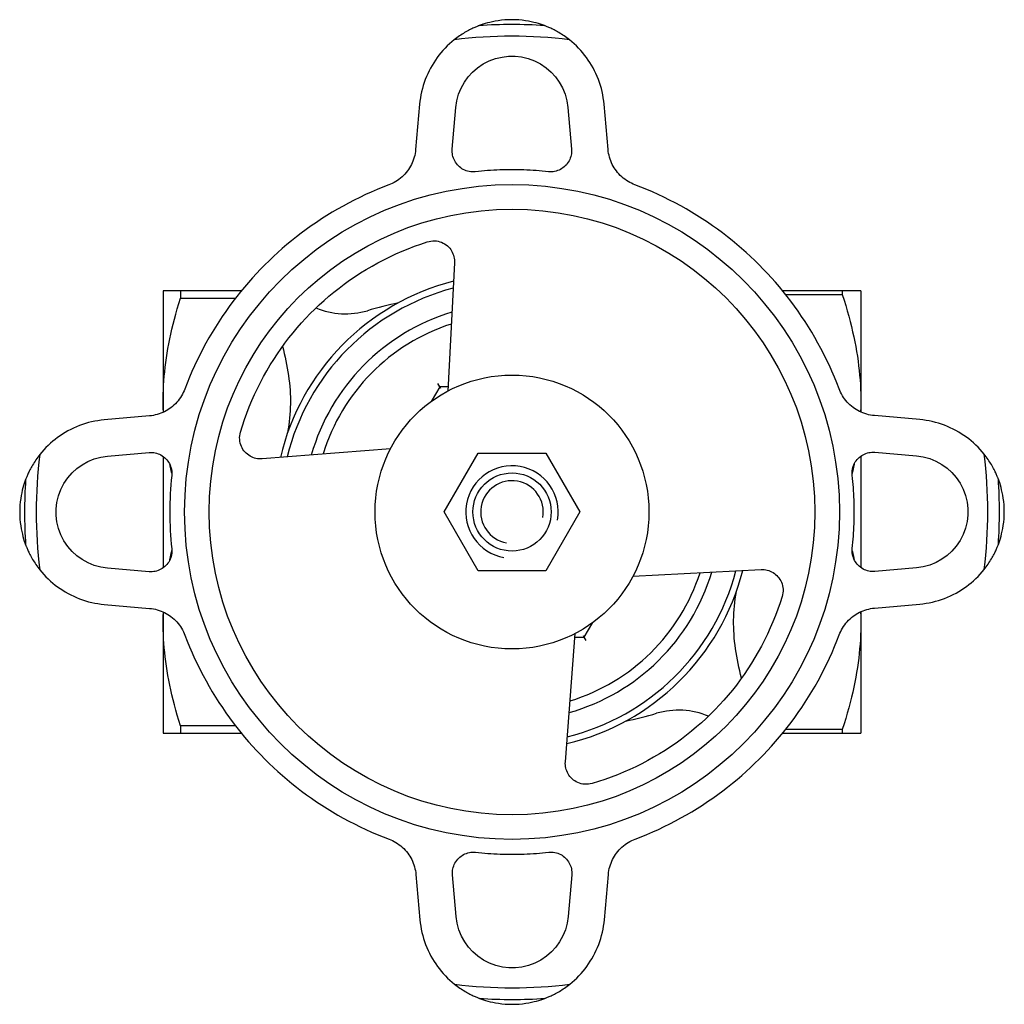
# Model space of a CAD drawing. Header units: millimetres. Extents: x 88 to 4062, y 43 to 411.
# Tile 6 of 7: x 304 to 380, y 336 to 411. Entities that reach past the tile are written whole.
import ezdxf

# ---------------------------------------------------------------- set-up
doc = ezdxf.new("R2010")
doc.units = ezdxf.units.MM
doc.layers.add('DETAIL', color=2, linetype='Continuous')

msp = doc.modelspace()

# ---------------------------------------------------------------- linework, layer by layer
at = {"layer": 'DETAIL'}
for p, q in [((335.058, 404.806), (334.756, 401.336)), ((349.509, 401.342), (349.204, 404.811)), ((337.562, 401.361), (337.841, 404.563)), ((346.422, 404.567), (346.703, 401.364)), ((337.722, 392.635), (337.213, 382.81)), ((316.729, 390.49), (315.394, 390.49)), ((315.394, 390.49), (315.394, 381.184)), ((315.394, 390.49), (315.394, 390.49)), ((321.385, 390.49), (316.729, 390.49)), ((316.729, 390.49), (316.729, 389.94)), ((367.469, 390.49), (362.903, 390.49)), ((368.894, 390.49), (367.469, 390.49)), ((367.469, 390.49), (367.469, 390.218)), ((368.894, 390.49), (368.894, 381.202)), ((368.894, 390.49), (368.894, 390.49)), ((316.729, 389.94), (320.947, 389.94)), ((363.121, 390.218), (367.469, 390.218)), ((336.601, 383.14), (335.956, 382.023)), ((336.601, 383.14), (336.461, 383.382)), ((336.601, 383.14), (336.659, 383.04)), ((337.23, 383.14), (336.601, 383.14)), ((314.341, 380.905), (310.872, 380.601)), ((373.41, 380.625), (369.94, 380.927)), ((332.825, 378.378), (322.984, 377.615)), ((311.117, 377.818), (314.319, 378.099)), ((315.394, 377.804), (315.394, 369.252)), ((336.947, 373.54), (339.545, 378.04)), ((339.545, 378.04), (344.742, 378.04)), ((344.742, 378.04), (347.34, 373.54)), ((368.894, 377.828), (368.894, 369.275)), ((369.965, 378.121), (373.167, 377.842)), ((339.545, 369.04), (336.947, 373.54)), ((347.34, 373.54), (344.742, 369.04)), ((314.323, 368.958), (311.12, 369.237)), ((373.171, 369.262), (369.968, 368.98)), ((344.742, 369.04), (339.545, 369.04)), ((351.418, 368.616), (361.242, 369.134)), ((310.878, 366.455), (314.347, 366.152)), ((369.946, 366.174), (373.415, 366.479)), ((315.394, 365.878), (315.394, 356.59)), ((368.894, 365.896), (368.894, 356.59)), ((347.686, 363.94), (348.331, 365.056)), ((346.234, 354.383), (346.989, 364.225)), ((346.967, 363.94), (347.686, 363.94)), ((347.686, 363.94), (347.628, 364.04)), ((347.826, 363.697), (347.686, 363.94)), ((320.947, 357.14), (316.729, 357.14)), ((316.729, 357.14), (316.729, 356.59)), ((315.394, 356.59), (316.729, 356.59)), ((315.394, 356.59), (315.394, 356.59)), ((316.729, 356.59), (321.385, 356.59)), ((362.903, 356.59), (367.469, 356.59)), ((367.469, 356.861), (363.121, 356.861)), ((367.469, 356.861), (367.469, 356.59)), ((367.469, 356.59), (368.894, 356.59)), ((368.894, 356.59), (368.894, 356.59)), ((334.778, 345.737), (335.083, 342.268)), ((337.865, 342.513), (337.584, 345.715)), ((346.725, 345.719), (346.446, 342.516)), ((349.229, 342.274), (349.531, 345.743))]:
    msp.add_line(p, q, dxfattribs=at)
at = {"layer": 'DETAIL', "flags": 128}
for points in [[(339.625, 410.832), (339.599, 410.823), (339.562, 410.808), (339.517, 410.791), (339.468, 410.771), (339.414, 410.749), (339.354, 410.724), (339.288, 410.696), (339.218, 410.665), (339.144, 410.631), (339.065, 410.593), (338.982, 410.553), (338.894, 410.509), (338.803, 410.461), (338.709, 410.41), (338.612, 410.356), (338.512, 410.298), (338.412, 410.237), (338.311, 410.174), (338.21, 410.108), (338.109, 410.04), (338.009, 409.97), (337.91, 409.898), (337.813, 409.825), (337.717, 409.75)], [(344.633, 410.834), (344.49, 410.887), (344.339, 410.938), (344.179, 410.988), (344.004, 411.038), (343.815, 411.087), (343.613, 411.134), (343.397, 411.176), (343.169, 411.214), (342.928, 411.245), (342.674, 411.269), (342.408, 411.284), (342.129, 411.29), (341.85, 411.284), (341.584, 411.269), (341.33, 411.244), (341.089, 411.213), (340.86, 411.175), (340.645, 411.132), (340.443, 411.086), (340.254, 411.037), (340.079, 410.987), (339.919, 410.936), (339.768, 410.885), (339.625, 410.832)], [(346.542, 409.754), (346.448, 409.827), (346.351, 409.9), (346.25, 409.973), (346.148, 410.045), (346.045, 410.114), (345.942, 410.18), (345.841, 410.243), (345.741, 410.303), (345.644, 410.36), (345.548, 410.413), (345.456, 410.463), (345.366, 410.51), (345.28, 410.553), (345.198, 410.593), (345.12, 410.63), (345.046, 410.664), (344.976, 410.695), (344.911, 410.723), (344.851, 410.748), (344.797, 410.771), (344.745, 410.791), (344.698, 410.81), (344.66, 410.824), (344.633, 410.834)], [(337.717, 409.75), (337.53, 409.597), (337.349, 409.437), (337.175, 409.273), (337.007, 409.104), (336.846, 408.93), (336.692, 408.753), (336.545, 408.571), (336.404, 408.385), (336.268, 408.192), (336.138, 407.994), (336.014, 407.79), (335.897, 407.581), (335.785, 407.368), (335.681, 407.15), (335.583, 406.928), (335.493, 406.702), (335.41, 406.473), (335.335, 406.241), (335.268, 406.006), (335.21, 405.769), (335.159, 405.53), (335.117, 405.29), (335.084, 405.048), (335.058, 404.806)], [(349.204, 404.811), (349.179, 405.054), (349.145, 405.295), (349.103, 405.536), (349.052, 405.775), (348.994, 406.012), (348.926, 406.246), (348.851, 406.478), (348.768, 406.707), (348.678, 406.933), (348.58, 407.155), (348.475, 407.373), (348.364, 407.586), (348.246, 407.795), (348.122, 407.999), (347.992, 408.197), (347.856, 408.389), (347.715, 408.576), (347.568, 408.757), (347.413, 408.934), (347.252, 409.108), (347.084, 409.277), (346.91, 409.441), (346.729, 409.6), (346.542, 409.754)], [(337.841, 404.563), (337.917, 405.074), (338.053, 405.573), (338.249, 406.051), (338.498, 406.499), (338.79, 406.907), (339.125, 407.273), (339.509, 407.604), (339.935, 407.893), (340.395, 408.131), (340.881, 408.31), (341.381, 408.429), (341.882, 408.489), (342.378, 408.489), (342.879, 408.43), (343.379, 408.311), (343.865, 408.132), (344.325, 407.895), (344.751, 407.606), (345.136, 407.275), (345.471, 406.909), (345.764, 406.502), (346.012, 406.054), (346.209, 405.576), (346.346, 405.077), (346.422, 404.567)], [(334.756, 401.336), (334.739, 401.185), (334.715, 401.034), (334.684, 400.885), (334.645, 400.738), (334.601, 400.595), (334.55, 400.454), (334.494, 400.318), (334.432, 400.187), (334.365, 400.059), (334.291, 399.934), (334.21, 399.81), (334.123, 399.688), (334.029, 399.57), (333.93, 399.455), (333.825, 399.345), (333.714, 399.24), (333.598, 399.14), (333.478, 399.047), (333.353, 398.959), (333.226, 398.878), (333.096, 398.803), (332.964, 398.735), (332.83, 398.674), (332.696, 398.619)], [(339.328, 399.631), (339.214, 399.623), (339.097, 399.623), (338.979, 399.632), (338.861, 399.65), (338.743, 399.676), (338.629, 399.712), (338.517, 399.755), (338.41, 399.807), (338.309, 399.865), (338.213, 399.929), (338.124, 400), (338.038, 400.078), (337.957, 400.164), (337.881, 400.256), (337.812, 400.354), (337.751, 400.457), (337.698, 400.565), (337.653, 400.675), (337.617, 400.787), (337.589, 400.899), (337.57, 401.011), (337.559, 401.126), (337.556, 401.243), (337.562, 401.361)], [(346.703, 401.364), (346.709, 401.246), (346.706, 401.129), (346.695, 401.015), (346.677, 400.903), (346.649, 400.791), (346.613, 400.679), (346.568, 400.568), (346.515, 400.461), (346.454, 400.357), (346.385, 400.259), (346.31, 400.167), (346.228, 400.081), (346.143, 400.003), (346.053, 399.933), (345.958, 399.868), (345.856, 399.81), (345.749, 399.758), (345.638, 399.714), (345.523, 399.679), (345.406, 399.652), (345.288, 399.635), (345.17, 399.626), (345.053, 399.625), (344.939, 399.633)], [(351.571, 398.627), (351.437, 398.681), (351.304, 398.742), (351.172, 398.81), (351.041, 398.885), (350.914, 398.966), (350.789, 399.053), (350.669, 399.147), (350.553, 399.247), (350.442, 399.352), (350.337, 399.462), (350.237, 399.576), (350.144, 399.695), (350.056, 399.816), (349.975, 399.94), (349.901, 400.066), (349.834, 400.193), (349.772, 400.324), (349.716, 400.46), (349.665, 400.601), (349.62, 400.744), (349.582, 400.891), (349.551, 401.04), (349.526, 401.19), (349.509, 401.342)], [(344.939, 399.633), (344.703, 399.658), (344.467, 399.68), (344.231, 399.699), (343.996, 399.717), (343.761, 399.733), (343.527, 399.746), (343.293, 399.757), (343.06, 399.767), (342.827, 399.774), (342.595, 399.779), (342.364, 399.782), (342.133, 399.783), (341.903, 399.782), (341.671, 399.778), (341.439, 399.773), (341.207, 399.766), (340.973, 399.757), (340.739, 399.745), (340.505, 399.731), (340.271, 399.716), (340.035, 399.698), (339.8, 399.678), (339.564, 399.656), (339.328, 399.631)], [(332.696, 398.619), (332.246, 398.445), (331.798, 398.262), (331.354, 398.072), (330.913, 397.873), (330.476, 397.667), (330.044, 397.452), (329.615, 397.231), (329.191, 397.002), (328.772, 396.765), (328.358, 396.522), (327.948, 396.271), (327.545, 396.014), (327.146, 395.751), (326.754, 395.481), (326.368, 395.204), (325.988, 394.922), (325.614, 394.634), (325.246, 394.341), (324.885, 394.043), (324.531, 393.739), (324.184, 393.432), (323.844, 393.119), (323.511, 392.803), (323.186, 392.483)], [(361.087, 392.498), (360.761, 392.818), (360.428, 393.134), (360.087, 393.446), (359.74, 393.753), (359.386, 394.056), (359.025, 394.354), (358.657, 394.647), (358.283, 394.935), (357.902, 395.217), (357.516, 395.493), (357.123, 395.762), (356.725, 396.026), (356.321, 396.283), (355.912, 396.533), (355.497, 396.776), (355.078, 397.012), (354.653, 397.24), (354.225, 397.462), (353.792, 397.676), (353.355, 397.882), (352.914, 398.08), (352.47, 398.27), (352.022, 398.453), (351.571, 398.627)], [(321.325, 379.662), (321.476, 380.152), (321.638, 380.64), (321.812, 381.123), (321.997, 381.603), (322.194, 382.078), (322.402, 382.549), (322.621, 383.014), (322.851, 383.473), (323.092, 383.926), (323.342, 384.373), (323.602, 384.813), (323.872, 385.246), (324.151, 385.67), (324.44, 386.087), (324.736, 386.495), (325.041, 386.895), (325.353, 387.285), (325.673, 387.666), (325.999, 388.038), (326.331, 388.4), (326.669, 388.751), (327.013, 389.094), (327.367, 389.43), (327.731, 389.761), (328.105, 390.086), (328.488, 390.404), (328.881, 390.714), (329.283, 391.017), (329.693, 391.312), (330.112, 391.598), (330.538, 391.875), (330.973, 392.143), (331.414, 392.401), (331.862, 392.649), (332.317, 392.887), (332.778, 393.114), (333.244, 393.331), (333.716, 393.536), (334.192, 393.73), (334.673, 393.913), (335.157, 394.084), (335.646, 394.244)], [(335.646, 394.244), (335.78, 394.284), (335.919, 394.312), (336.061, 394.328), (336.204, 394.331), (336.346, 394.321), (336.485, 394.298), (336.619, 394.263), (336.747, 394.218), (336.868, 394.164), (336.979, 394.102), (337.085, 394.031), (337.185, 393.952), (337.278, 393.865), (337.364, 393.77), (337.441, 393.67), (337.509, 393.565), (337.568, 393.455), (337.618, 393.343), (337.658, 393.23), (337.688, 393.117), (337.71, 393.001), (337.724, 392.882), (337.728, 392.759), (337.722, 392.635)], [(323.186, 392.483), (322.866, 392.157), (322.55, 391.824), (322.238, 391.484), (321.93, 391.136), (321.627, 390.782), (321.329, 390.421), (321.036, 390.053), (320.749, 389.679), (320.467, 389.299), (320.191, 388.912), (319.921, 388.52), (319.658, 388.121), (319.401, 387.717), (319.151, 387.308), (318.908, 386.893), (318.672, 386.474), (318.443, 386.05), (318.222, 385.621), (318.008, 385.188), (317.801, 384.751), (317.603, 384.31), (317.413, 383.866), (317.231, 383.418), (317.057, 382.967)], [(367.223, 382.987), (367.049, 383.438), (366.866, 383.885), (366.676, 384.33), (366.477, 384.77), (366.27, 385.207), (366.056, 385.64), (365.834, 386.068), (365.605, 386.492), (365.369, 386.911), (365.126, 387.326), (364.875, 387.735), (364.618, 388.139), (364.355, 388.537), (364.084, 388.929), (363.808, 389.316), (363.526, 389.696), (363.238, 390.07), (362.945, 390.437), (362.646, 390.798), (362.343, 391.152), (362.035, 391.499), (361.723, 391.839), (361.407, 392.172), (361.087, 392.498)], [(315.409, 381.191), (315.399, 381.535), (315.394, 381.878), (315.395, 382.222), (315.401, 382.565), (315.412, 382.91), (315.429, 383.254), (315.451, 383.6), (315.478, 383.947), (315.511, 384.296), (315.55, 384.647), (315.594, 384.999), (315.644, 385.355), (315.699, 385.713), (315.761, 386.074), (315.829, 386.439), (315.902, 386.808), (315.982, 387.181), (316.068, 387.558), (316.161, 387.94), (316.26, 388.328), (316.367, 388.721), (316.48, 389.121), (316.601, 389.527), (316.729, 389.94)], [(367.469, 390.218), (367.606, 389.789), (367.734, 389.369), (367.855, 388.955), (367.968, 388.548), (368.074, 388.147), (368.173, 387.752), (368.264, 387.363), (368.349, 386.979), (368.427, 386.599), (368.499, 386.223), (368.565, 385.851), (368.624, 385.483), (368.677, 385.117), (368.725, 384.755), (368.766, 384.394), (368.801, 384.036), (368.831, 383.68), (368.855, 383.325), (368.873, 382.971), (368.885, 382.618), (368.892, 382.266), (368.893, 381.914), (368.889, 381.561), (368.879, 381.209)], [(324.557, 386.251), (324.622, 385.97), (324.686, 385.688), (324.747, 385.405), (324.806, 385.123), (324.861, 384.841), (324.912, 384.559), (324.96, 384.279), (325.003, 383.999), (325.04, 383.72), (325.073, 383.443), (325.1, 383.168), (325.121, 382.894), (325.137, 382.624), (325.147, 382.356), (325.151, 382.09), (325.15, 381.827), (325.143, 381.56), (325.131, 381.291), (325.113, 381.019), (325.089, 380.745), (325.06, 380.469), (325.025, 380.191), (324.985, 379.912), (324.94, 379.632)], [(317.057, 382.967), (317.003, 382.833), (316.941, 382.7), (316.873, 382.568), (316.799, 382.438), (316.717, 382.31), (316.63, 382.186), (316.536, 382.065), (316.437, 381.949), (316.332, 381.838), (316.221, 381.733), (316.107, 381.633), (315.989, 381.54), (315.867, 381.452), (315.744, 381.371), (315.618, 381.297), (315.491, 381.23), (315.359, 381.168), (315.223, 381.112), (315.083, 381.061), (314.939, 381.017), (314.792, 380.978), (314.644, 380.947), (314.493, 380.922), (314.341, 380.905)], [(369.94, 380.927), (369.788, 380.944), (369.638, 380.968), (369.489, 381), (369.342, 381.038), (369.199, 381.083), (369.058, 381.133), (368.922, 381.189), (368.79, 381.251), (368.663, 381.318), (368.537, 381.392), (368.414, 381.473), (368.292, 381.56), (368.174, 381.654), (368.059, 381.753), (367.949, 381.859), (367.844, 381.969), (367.744, 382.085), (367.65, 382.206), (367.563, 382.33), (367.481, 382.457), (367.407, 382.588), (367.339, 382.72), (367.277, 382.853), (367.223, 382.987)], [(310.872, 380.601), (310.63, 380.575), (310.388, 380.541), (310.148, 380.499), (309.909, 380.449), (309.672, 380.39), (309.437, 380.323), (309.205, 380.247), (308.976, 380.165), (308.75, 380.074), (308.528, 379.976), (308.311, 379.872), (308.097, 379.76), (307.888, 379.642), (307.685, 379.518), (307.487, 379.388), (307.294, 379.252), (307.108, 379.111), (306.927, 378.964), (306.749, 378.81), (306.576, 378.648), (306.406, 378.48), (306.242, 378.306), (306.083, 378.125), (305.93, 377.938)], [(378.354, 377.967), (378.2, 378.153), (378.041, 378.334), (377.877, 378.508), (377.708, 378.676), (377.534, 378.837), (377.356, 378.992), (377.175, 379.139), (376.989, 379.28), (376.796, 379.415), (376.598, 379.545), (376.394, 379.669), (376.185, 379.787), (375.972, 379.898), (375.754, 380.003), (375.532, 380.1), (375.306, 380.19), (375.077, 380.273), (374.845, 380.348), (374.61, 380.415), (374.373, 380.474), (374.134, 380.524), (373.894, 380.566), (373.652, 380.6), (373.41, 380.625)], [(322.984, 377.615), (322.86, 377.611), (322.739, 377.615), (322.621, 377.629), (322.507, 377.65), (322.394, 377.68), (322.281, 377.719), (322.169, 377.768), (322.06, 377.825), (321.954, 377.892), (321.853, 377.967), (321.758, 378.051), (321.67, 378.142), (321.589, 378.239), (321.516, 378.343), (321.452, 378.451), (321.395, 378.569), (321.346, 378.694), (321.307, 378.826), (321.279, 378.963), (321.264, 379.103), (321.261, 379.245), (321.27, 379.387), (321.292, 379.526), (321.325, 379.662)], [(305.93, 377.938), (305.856, 377.844), (305.783, 377.747), (305.71, 377.647), (305.639, 377.544), (305.569, 377.441), (305.503, 377.339), (305.44, 377.237), (305.38, 377.138), (305.324, 377.04), (305.27, 376.944), (305.22, 376.852), (305.173, 376.762), (305.13, 376.676), (305.09, 376.595), (305.053, 376.516), (305.019, 376.442), (304.988, 376.372), (304.96, 376.307), (304.935, 376.247), (304.913, 376.193), (304.892, 376.141), (304.874, 376.095), (304.859, 376.056), (304.849, 376.03)], [(311.12, 369.237), (310.61, 369.313), (310.11, 369.45), (309.632, 369.646), (309.184, 369.894), (308.776, 370.187), (308.411, 370.521), (308.079, 370.905), (307.79, 371.331), (307.552, 371.792), (307.374, 372.277), (307.254, 372.777), (307.195, 373.278), (307.194, 373.774), (307.254, 374.275), (307.373, 374.775), (307.551, 375.261), (307.788, 375.721), (308.077, 376.148), (308.408, 376.532), (308.774, 376.867), (309.182, 377.16), (309.629, 377.409), (310.107, 377.605), (310.607, 377.742), (311.117, 377.818)], [(314.319, 378.099), (314.437, 378.105), (314.554, 378.103), (314.669, 378.092), (314.781, 378.073), (314.893, 378.045), (315.005, 378.009), (315.115, 377.964), (315.223, 377.911), (315.326, 377.85), (315.424, 377.781), (315.516, 377.706), (315.602, 377.625), (315.68, 377.539), (315.751, 377.45), (315.815, 377.354), (315.873, 377.253), (315.925, 377.146), (315.969, 377.034), (316.005, 376.919), (316.031, 376.802), (316.049, 376.684), (316.058, 376.566), (316.058, 376.449), (316.05, 376.335)], [(368.235, 376.355), (368.227, 376.469), (368.227, 376.586), (368.236, 376.704), (368.253, 376.823), (368.28, 376.94), (368.315, 377.055), (368.359, 377.166), (368.411, 377.273), (368.469, 377.375), (368.533, 377.47), (368.604, 377.56), (368.682, 377.645), (368.767, 377.727), (368.86, 377.802), (368.958, 377.871), (369.061, 377.932), (369.169, 377.986), (369.279, 378.03), (369.391, 378.067), (369.503, 378.094), (369.615, 378.113), (369.73, 378.124), (369.846, 378.127), (369.965, 378.121)], [(373.167, 377.842), (373.677, 377.767), (374.177, 377.63), (374.655, 377.434), (375.103, 377.186), (375.511, 376.893), (375.876, 376.558), (376.208, 376.174), (376.497, 375.748), (376.735, 375.288), (376.914, 374.802), (377.033, 374.303), (377.093, 373.801), (377.093, 373.306), (377.033, 372.804), (376.915, 372.305), (376.736, 371.819), (376.499, 371.358), (376.21, 370.932), (375.879, 370.548), (375.513, 370.213), (375.106, 369.92), (374.658, 369.671), (374.18, 369.475), (373.681, 369.338), (373.171, 369.262)], [(379.436, 376.059), (379.426, 376.085), (379.412, 376.122), (379.395, 376.166), (379.375, 376.215), (379.353, 376.269), (379.328, 376.33), (379.299, 376.395), (379.268, 376.465), (379.234, 376.539), (379.197, 376.618), (379.156, 376.702), (379.112, 376.789), (379.065, 376.88), (379.014, 376.975), (378.96, 377.072), (378.902, 377.171), (378.841, 377.272), (378.778, 377.373), (378.712, 377.474), (378.644, 377.574), (378.574, 377.674), (378.502, 377.773), (378.429, 377.871), (378.354, 377.967)], [(316.059, 376.511), (316.053, 376.539), (316.046, 376.567), (316.04, 376.595), (316.033, 376.623), (316.027, 376.65), (316.02, 376.678), (316.014, 376.706), (316.008, 376.734), (316.001, 376.762), (315.995, 376.79), (315.989, 376.817), (315.983, 376.845), (315.977, 376.873), (315.971, 376.901), (315.965, 376.928), (315.959, 376.956), (315.953, 376.984), (315.947, 377.011), (315.941, 377.039), (315.935, 377.066), (315.929, 377.094), (315.923, 377.121), (315.917, 377.149), (315.912, 377.176)], [(368.386, 377.224), (368.379, 377.194), (368.373, 377.165), (368.367, 377.135), (368.361, 377.105), (368.354, 377.075), (368.348, 377.045), (368.341, 377.015), (368.335, 376.985), (368.328, 376.955), (368.322, 376.925), (368.315, 376.895), (368.309, 376.865), (368.302, 376.835), (368.295, 376.804), (368.289, 376.774), (368.282, 376.744), (368.275, 376.714), (368.268, 376.683), (368.261, 376.653), (368.254, 376.623), (368.247, 376.592), (368.24, 376.562), (368.233, 376.532), (368.226, 376.501)], [(304.849, 376.03), (304.797, 375.886), (304.746, 375.736), (304.695, 375.575), (304.645, 375.4), (304.596, 375.211), (304.55, 375.009), (304.507, 374.793), (304.47, 374.565), (304.438, 374.324), (304.414, 374.07), (304.399, 373.804), (304.394, 373.525), (304.399, 373.246), (304.415, 372.98), (304.439, 372.726), (304.471, 372.485), (304.508, 372.257), (304.551, 372.041), (304.597, 371.839), (304.646, 371.65), (304.697, 371.475), (304.747, 371.315), (304.799, 371.164), (304.851, 371.021)], [(368.237, 370.745), (368.261, 370.981), (368.283, 371.217), (368.303, 371.452), (368.321, 371.687), (368.336, 371.922), (368.35, 372.156), (368.361, 372.39), (368.37, 372.623), (368.378, 372.856), (368.383, 373.088), (368.386, 373.319), (368.386, 373.55), (368.385, 373.781), (368.382, 374.012), (368.377, 374.244), (368.37, 374.477), (368.36, 374.71), (368.349, 374.944), (368.335, 375.178), (368.319, 375.413), (368.302, 375.648), (368.282, 375.883), (368.259, 376.119), (368.235, 376.355)], [(379.438, 371.05), (379.49, 371.193), (379.542, 371.344), (379.592, 371.505), (379.642, 371.679), (379.691, 371.868), (379.737, 372.07), (379.78, 372.286), (379.817, 372.515), (379.849, 372.756), (379.873, 373.009), (379.888, 373.276), (379.894, 373.555), (379.888, 373.833), (379.872, 374.1), (379.848, 374.353), (379.817, 374.594), (379.779, 374.823), (379.736, 375.038), (379.69, 375.241), (379.641, 375.43), (379.59, 375.604), (379.54, 375.765), (379.489, 375.915), (379.436, 376.059)], [(304.851, 371.021), (304.861, 370.995), (304.875, 370.958), (304.892, 370.913), (304.912, 370.864), (304.934, 370.81), (304.96, 370.75), (304.988, 370.685), (305.019, 370.615), (305.053, 370.54), (305.09, 370.461), (305.131, 370.378), (305.175, 370.29), (305.222, 370.199), (305.273, 370.105), (305.328, 370.008), (305.385, 369.909), (305.446, 369.808), (305.51, 369.707), (305.575, 369.606), (305.643, 369.505), (305.713, 369.405), (305.785, 369.306), (305.858, 369.209), (305.933, 369.113)], [(316.052, 370.724), (316.06, 370.61), (316.06, 370.493), (316.051, 370.375), (316.034, 370.257), (316.007, 370.14), (315.972, 370.025), (315.928, 369.913), (315.876, 369.806), (315.818, 369.705), (315.754, 369.609), (315.684, 369.52), (315.605, 369.434), (315.52, 369.353), (315.427, 369.277), (315.329, 369.208), (315.226, 369.147), (315.119, 369.094), (315.008, 369.049), (314.896, 369.013), (314.784, 368.985), (314.672, 368.966), (314.558, 368.955), (314.441, 368.953), (314.323, 368.958)], [(369.968, 368.98), (369.85, 368.974), (369.733, 368.977), (369.619, 368.988), (369.507, 369.007), (369.394, 369.034), (369.282, 369.07), (369.172, 369.115), (369.065, 369.168), (368.961, 369.229), (368.863, 369.298), (368.771, 369.374), (368.685, 369.455), (368.607, 369.541), (368.536, 369.63), (368.472, 369.725), (368.414, 369.827), (368.362, 369.934), (368.318, 370.045), (368.283, 370.16), (368.256, 370.277), (368.238, 370.396), (368.23, 370.514), (368.229, 370.63), (368.237, 370.745)], [(378.357, 369.141), (378.431, 369.235), (378.504, 369.333), (378.577, 369.433), (378.649, 369.536), (378.718, 369.639), (378.784, 369.741), (378.847, 369.842), (378.907, 369.942), (378.963, 370.04), (379.017, 370.135), (379.067, 370.228), (379.114, 370.317), (379.157, 370.403), (379.197, 370.485), (379.234, 370.563), (379.268, 370.637), (379.299, 370.707), (379.327, 370.772), (379.352, 370.832), (379.374, 370.887), (379.395, 370.938), (379.413, 370.985), (379.428, 371.023), (379.438, 371.05)], [(315.902, 369.856), (315.908, 369.886), (315.914, 369.915), (315.92, 369.945), (315.927, 369.975), (315.933, 370.005), (315.939, 370.035), (315.946, 370.065), (315.952, 370.095), (315.959, 370.125), (315.965, 370.155), (315.972, 370.185), (315.979, 370.215), (315.985, 370.245), (315.992, 370.275), (315.999, 370.305), (316.005, 370.335), (316.012, 370.366), (316.019, 370.396), (316.026, 370.426), (316.033, 370.457), (316.04, 370.487), (316.047, 370.517), (316.054, 370.548), (316.061, 370.578)], [(368.228, 370.569), (368.235, 370.541), (368.241, 370.513), (368.248, 370.485), (368.254, 370.457), (368.26, 370.429), (368.267, 370.401), (368.273, 370.374), (368.28, 370.346), (368.286, 370.318), (368.292, 370.29), (368.298, 370.262), (368.304, 370.234), (368.311, 370.207), (368.317, 370.179), (368.323, 370.151), (368.329, 370.123), (368.335, 370.096), (368.341, 370.068), (368.347, 370.04), (368.353, 370.013), (368.358, 369.985), (368.364, 369.958), (368.37, 369.93), (368.376, 369.903)], [(305.933, 369.113), (306.087, 368.926), (306.246, 368.746), (306.41, 368.571), (306.58, 368.403), (306.753, 368.242), (306.931, 368.088), (307.112, 367.941), (307.299, 367.8), (307.491, 367.664), (307.689, 367.534), (307.893, 367.41), (308.102, 367.293), (308.316, 367.181), (308.533, 367.077), (308.755, 366.979), (308.981, 366.889), (309.21, 366.806), (309.442, 366.731), (309.677, 366.664), (309.914, 366.606), (310.153, 366.556), (310.394, 366.514), (310.635, 366.48), (310.878, 366.455)], [(361.242, 369.134), (361.364, 369.135), (361.485, 369.128), (361.602, 369.112), (361.715, 369.088), (361.827, 369.055), (361.939, 369.013), (362.049, 368.963), (362.157, 368.903), (362.261, 368.834), (362.36, 368.757), (362.452, 368.672), (362.539, 368.579), (362.617, 368.48), (362.687, 368.376), (362.749, 368.266), (362.804, 368.148), (362.85, 368.022), (362.886, 367.89), (362.911, 367.753), (362.924, 367.613), (362.924, 367.472), (362.912, 367.331), (362.888, 367.192), (362.853, 367.058)], [(373.415, 366.479), (373.657, 366.505), (373.899, 366.538), (374.14, 366.581), (374.379, 366.631), (374.616, 366.69), (374.85, 366.757), (375.082, 366.832), (375.311, 366.915), (375.537, 367.005), (375.759, 367.103), (375.977, 367.208), (376.19, 367.319), (376.399, 367.437), (376.602, 367.561), (376.801, 367.691), (376.993, 367.827), (377.179, 367.968), (377.361, 368.116), (377.538, 368.27), (377.712, 368.431), (377.881, 368.599), (378.045, 368.774), (378.204, 368.954), (378.357, 369.141)], [(362.853, 367.058), (362.696, 366.568), (362.528, 366.083), (362.347, 365.6), (362.156, 365.123), (361.952, 364.65), (361.738, 364.182), (361.513, 363.72), (361.277, 363.264), (361.03, 362.814), (360.774, 362.371), (360.507, 361.936), (360.231, 361.508), (359.946, 361.088), (359.652, 360.676), (359.35, 360.274), (359.04, 359.88), (358.722, 359.495), (358.398, 359.12), (358.067, 358.755), (357.731, 358.4), (357.388, 358.055), (357.036, 357.717), (356.674, 357.384), (356.302, 357.058), (355.92, 356.738), (355.529, 356.425), (355.129, 356.121), (354.72, 355.824), (354.303, 355.536), (353.877, 355.257), (353.444, 354.988), (353.003, 354.728), (352.556, 354.479), (352.101, 354.239), (351.641, 354.011), (351.175, 353.793), (350.704, 353.586), (350.227, 353.391), (349.747, 353.207), (349.262, 353.035), (348.773, 352.875), (348.282, 352.726)], [(359.738, 360.794), (359.672, 361.077), (359.608, 361.361), (359.546, 361.644), (359.487, 361.928), (359.431, 362.212), (359.379, 362.495), (359.331, 362.777), (359.288, 363.058), (359.249, 363.338), (359.216, 363.617), (359.189, 363.894), (359.167, 364.169), (359.151, 364.441), (359.141, 364.711), (359.136, 364.977), (359.137, 365.242), (359.144, 365.51), (359.156, 365.78), (359.174, 366.053), (359.198, 366.329), (359.227, 366.606), (359.262, 366.886), (359.302, 367.166), (359.347, 367.448)], [(314.347, 366.152), (314.499, 366.135), (314.649, 366.111), (314.798, 366.08), (314.945, 366.042), (315.089, 365.997), (315.229, 365.946), (315.365, 365.89), (315.497, 365.828), (315.624, 365.761), (315.75, 365.687), (315.874, 365.607), (315.995, 365.519), (316.113, 365.426), (316.228, 365.326), (316.338, 365.221), (316.443, 365.11), (316.543, 364.994), (316.637, 364.874), (316.724, 364.75), (316.806, 364.622), (316.88, 364.492), (316.949, 364.36), (317.01, 364.226), (317.064, 364.092)], [(316.729, 357.14), (316.601, 357.552), (316.48, 357.957), (316.367, 358.356), (316.261, 358.748), (316.162, 359.135), (316.069, 359.517), (315.983, 359.893), (315.903, 360.265), (315.83, 360.633), (315.762, 360.997), (315.701, 361.358), (315.645, 361.716), (315.595, 362.07), (315.551, 362.422), (315.512, 362.772), (315.479, 363.12), (315.452, 363.467), (315.429, 363.812), (315.412, 364.156), (315.401, 364.499), (315.395, 364.842), (315.394, 365.185), (315.399, 365.528), (315.408, 365.871)], [(367.231, 364.112), (367.285, 364.246), (367.346, 364.38), (367.414, 364.512), (367.488, 364.642), (367.57, 364.77), (367.657, 364.894), (367.751, 365.014), (367.85, 365.13), (367.956, 365.241), (368.066, 365.346), (368.18, 365.446), (368.298, 365.54), (368.42, 365.627), (368.544, 365.708), (368.669, 365.782), (368.797, 365.849), (368.928, 365.911), (369.064, 365.967), (369.204, 366.018), (369.348, 366.063), (369.495, 366.101), (369.644, 366.133), (369.794, 366.157), (369.946, 366.174)], [(368.878, 365.889), (368.889, 365.535), (368.893, 365.182), (368.892, 364.829), (368.886, 364.476), (368.873, 364.122), (368.855, 363.768), (368.832, 363.412), (368.802, 363.055), (368.767, 362.697), (368.726, 362.336), (368.679, 361.972), (368.626, 361.606), (368.566, 361.237), (368.501, 360.864), (368.429, 360.488), (368.351, 360.107), (368.266, 359.722), (368.174, 359.332), (368.075, 358.937), (367.969, 358.535), (367.856, 358.127), (367.735, 357.713), (367.606, 357.291), (367.469, 356.861)], [(317.064, 364.092), (317.238, 363.642), (317.421, 363.194), (317.612, 362.75), (317.81, 362.309), (318.017, 361.873), (318.231, 361.44), (318.453, 361.011), (318.682, 360.587), (318.918, 360.168), (319.162, 359.754), (319.412, 359.345), (319.669, 358.941), (319.933, 358.543), (320.203, 358.15), (320.479, 357.764), (320.761, 357.384), (321.049, 357.01), (321.342, 356.642), (321.641, 356.282), (321.944, 355.927), (322.252, 355.58), (322.564, 355.24), (322.88, 354.907), (323.201, 354.582)], [(361.101, 354.597), (361.421, 354.922), (361.737, 355.256), (362.049, 355.596), (362.357, 355.943), (362.66, 356.298), (362.958, 356.659), (363.251, 357.026), (363.539, 357.4), (363.82, 357.781), (364.096, 358.167), (364.366, 358.56), (364.63, 358.958), (364.886, 359.362), (365.136, 359.772), (365.379, 360.186), (365.615, 360.606), (365.844, 361.03), (366.066, 361.459), (366.279, 361.891), (366.486, 362.328), (366.684, 362.769), (366.874, 363.214), (367.057, 363.661), (367.231, 364.112)], [(323.201, 354.582), (323.526, 354.262), (323.859, 353.946), (324.2, 353.634), (324.547, 353.326), (324.901, 353.023), (325.262, 352.725), (325.63, 352.432), (326.004, 352.145), (326.385, 351.863), (326.771, 351.587), (327.164, 351.317), (327.562, 351.054), (327.966, 350.797), (328.376, 350.547), (328.79, 350.304), (329.21, 350.068), (329.634, 349.839), (330.062, 349.618), (330.495, 349.404), (330.932, 349.198), (331.373, 348.999), (331.817, 348.809), (332.265, 348.627), (332.716, 348.453)], [(348.282, 352.726), (348.146, 352.693), (348.007, 352.671), (347.865, 352.662), (347.723, 352.664), (347.583, 352.68), (347.446, 352.708), (347.314, 352.746), (347.189, 352.795), (347.071, 352.852), (346.962, 352.916), (346.859, 352.989), (346.762, 353.07), (346.671, 353.158), (346.587, 353.253), (346.511, 353.353), (346.445, 353.459), (346.387, 353.568), (346.339, 353.68), (346.299, 353.793), (346.269, 353.906), (346.248, 354.02), (346.234, 354.138), (346.229, 354.26), (346.234, 354.383)], [(351.591, 348.46), (352.042, 348.635), (352.489, 348.817), (352.933, 349.008), (353.374, 349.206), (353.811, 349.413), (354.243, 349.627), (354.672, 349.849), (355.096, 350.078), (355.515, 350.314), (355.93, 350.558), (356.339, 350.808), (356.743, 351.065), (357.141, 351.329), (357.533, 351.599), (357.919, 351.875), (358.3, 352.157), (358.674, 352.445), (359.041, 352.739), (359.402, 353.037), (359.756, 353.34), (360.103, 353.648), (360.443, 353.96), (360.776, 354.277), (361.101, 354.597)], [(332.716, 348.453), (332.85, 348.399), (332.983, 348.338), (333.115, 348.27), (333.246, 348.195), (333.373, 348.114), (333.498, 348.026), (333.618, 347.932), (333.734, 347.833), (333.845, 347.728), (333.95, 347.618), (334.05, 347.503), (334.144, 347.385), (334.231, 347.264), (334.312, 347.14), (334.386, 347.014), (334.453, 346.887), (334.515, 346.755), (334.571, 346.619), (334.622, 346.479), (334.667, 346.335), (334.705, 346.189), (334.736, 346.04), (334.761, 345.889), (334.778, 345.737)], [(349.531, 345.743), (349.548, 345.895), (349.572, 346.046), (349.604, 346.194), (349.642, 346.341), (349.686, 346.485), (349.737, 346.625), (349.793, 346.761), (349.855, 346.893), (349.922, 347.02), (349.996, 347.146), (350.077, 347.27), (350.164, 347.391), (350.258, 347.509), (350.357, 347.624), (350.462, 347.734), (350.573, 347.84), (350.689, 347.939), (350.809, 348.033), (350.934, 348.121), (351.061, 348.202), (351.191, 348.277), (351.323, 348.345), (351.457, 348.406), (351.591, 348.46)], [(337.584, 345.715), (337.578, 345.833), (337.581, 345.95), (337.592, 346.065), (337.611, 346.177), (337.638, 346.289), (337.674, 346.401), (337.719, 346.511), (337.772, 346.619), (337.833, 346.722), (337.902, 346.82), (337.978, 346.913), (338.059, 346.998), (338.144, 347.077), (338.234, 347.147), (338.329, 347.211), (338.431, 347.27), (338.538, 347.321), (338.649, 347.365), (338.764, 347.401), (338.881, 347.427), (338.999, 347.445), (339.118, 347.454), (339.234, 347.454), (339.348, 347.446)], [(339.348, 347.446), (339.584, 347.422), (339.82, 347.4), (340.056, 347.38), (340.291, 347.362), (340.526, 347.347), (340.76, 347.333), (340.994, 347.322), (341.227, 347.313), (341.46, 347.306), (341.692, 347.301), (341.923, 347.298), (342.154, 347.297), (342.385, 347.298), (342.616, 347.301), (342.848, 347.306), (343.081, 347.314), (343.314, 347.323), (343.548, 347.335), (343.782, 347.348), (344.017, 347.364), (344.252, 347.382), (344.487, 347.402), (344.723, 347.424), (344.959, 347.448)], [(344.959, 347.448), (345.073, 347.456), (345.19, 347.456), (345.308, 347.447), (345.426, 347.43), (345.544, 347.403), (345.658, 347.368), (345.77, 347.324), (345.877, 347.273), (345.979, 347.214), (346.074, 347.15), (346.163, 347.08), (346.249, 347.001), (346.33, 346.916), (346.406, 346.824), (346.475, 346.725), (346.536, 346.622), (346.589, 346.515), (346.634, 346.404), (346.67, 346.293), (346.698, 346.18), (346.717, 346.068), (346.728, 345.954), (346.731, 345.837), (346.725, 345.719)], [(335.083, 342.268), (335.108, 342.026), (335.142, 341.784), (335.184, 341.544), (335.235, 341.305), (335.294, 341.068), (335.361, 340.833), (335.436, 340.601), (335.519, 340.372), (335.609, 340.147), (335.707, 339.925), (335.812, 339.707), (335.923, 339.493), (336.041, 339.285), (336.165, 339.081), (336.295, 338.883), (336.431, 338.69), (336.572, 338.504), (336.719, 338.323), (336.874, 338.145), (337.035, 337.972), (337.203, 337.803), (337.377, 337.638), (337.558, 337.479), (337.745, 337.326)], [(346.446, 342.516), (346.37, 342.006), (346.234, 341.506), (346.038, 341.028), (345.789, 340.581), (345.497, 340.173), (345.162, 339.807), (344.778, 339.475), (344.352, 339.186), (343.892, 338.949), (343.406, 338.77), (342.906, 338.65), (342.405, 338.591), (341.91, 338.591), (341.408, 338.65), (340.908, 338.769), (340.422, 338.947), (339.962, 339.185), (339.536, 339.473), (339.152, 339.805), (338.817, 340.17), (338.523, 340.578), (338.275, 341.025), (338.078, 341.503), (337.941, 342.003), (337.865, 342.513)], [(346.571, 337.329), (346.757, 337.483), (346.938, 337.642), (347.112, 337.807), (347.28, 337.976), (347.441, 338.149), (347.595, 338.327), (347.742, 338.508), (347.883, 338.695), (348.019, 338.887), (348.149, 339.086), (348.273, 339.289), (348.391, 339.498), (348.502, 339.712), (348.606, 339.93), (348.704, 340.152), (348.794, 340.377), (348.877, 340.606), (348.952, 340.838), (349.019, 341.073), (349.078, 341.31), (349.128, 341.549), (349.17, 341.79), (349.203, 342.031), (349.229, 342.274)], [(337.745, 337.326), (337.839, 337.253), (337.936, 337.179), (338.037, 337.107), (338.14, 337.035), (338.242, 336.966), (338.345, 336.899), (338.446, 336.836), (338.546, 336.777), (338.643, 336.72), (338.739, 336.666), (338.831, 336.616), (338.921, 336.57), (339.007, 336.526), (339.089, 336.486), (339.167, 336.449), (339.241, 336.416), (339.311, 336.384), (339.376, 336.356), (339.436, 336.331), (339.49, 336.309), (339.542, 336.288), (339.589, 336.27), (339.627, 336.255), (339.654, 336.245)], [(344.663, 336.247), (344.689, 336.257), (344.725, 336.271), (344.77, 336.289), (344.819, 336.308), (344.873, 336.331), (344.934, 336.356), (344.999, 336.384), (345.069, 336.415), (345.143, 336.449), (345.222, 336.486), (345.306, 336.527), (345.393, 336.571), (345.484, 336.619), (345.579, 336.67), (345.676, 336.724), (345.775, 336.781), (345.876, 336.842), (345.977, 336.906), (346.078, 336.972), (346.178, 337.039), (346.278, 337.109), (346.377, 337.181), (346.475, 337.255), (346.571, 337.329)], [(339.654, 336.245), (339.797, 336.193), (339.948, 336.142), (340.108, 336.091), (340.283, 336.041), (340.472, 335.992), (340.674, 335.946), (340.89, 335.904), (341.118, 335.866), (341.36, 335.835), (341.613, 335.811), (341.879, 335.795), (342.158, 335.79), (342.437, 335.795), (342.703, 335.811), (342.957, 335.835), (343.198, 335.867), (343.427, 335.904), (343.642, 335.947), (343.845, 335.994), (344.033, 336.043), (344.208, 336.093), (344.369, 336.144), (344.519, 336.195), (344.663, 336.247)]]:
    msp.add_lwpolyline(points, dxfattribs=at)
at = {"layer": 'DETAIL'}
for radius in [25.107, 23.214, 10.5, 3]:
    msp.add_circle((342.144, 373.54), radius, dxfattribs=at)
for centre, radius, start, end in [((342.144, 373.54), 37.378, 86.18052, 93.86427), ((342.144, 373.54), 36.48, 83.07455, 96.97024), ((342.144, 373.54), 18.25, 104.25578, 166.74754), ((342.144, 373.54), 17.75, 104.75688, 166.23222), ((342.144, 350.54), 40, 102.56525, 106.09579), ((342.144, 373.54), 15.996, 106.77749, 164.15338), ((329.39, 394.736), 6, 247.6535, 286.09579), ((342.144, 373.54), 15.151, 107.92894, 162.96807), ((342.144, 373.54), 36.48, 173.07456, 186.97032), ((342.144, 373.54), 36.48, 353.0745, 6.97024), ((342.144, 373.54), 3.542, 350, 260), ((342.144, 373.54), 37.378, 176.1805, 183.86438), ((342.144, 373.54), 26.243, 173.88564, 186.15926), ((342.144, 373.54), 37.378, 356.18044, 3.8643), ((342.144, 373.54), 2.401, 350, 260), ((342.144, 373.54), 18.25, 283.2973, 345.78896), ((342.144, 373.54), 17.75, 283.81262, 345.28786), ((342.144, 373.54), 15.996, 285.89147, 343.26724), ((342.144, 373.54), 15.151, 287.07678, 342.11579), ((342.144, 396.54), 40, 282.56533, 286.09579), ((354.897, 352.343), 6, 67.34141, 106.09579), ((342.144, 373.54), 36.48, 263.07448, 276.97034), ((342.144, 373.54), 37.378, 266.18035, 273.86446)]:
    msp.add_arc(centre, radius, start, end, dxfattribs=at)

doc.saveas('drawing.dxf')
